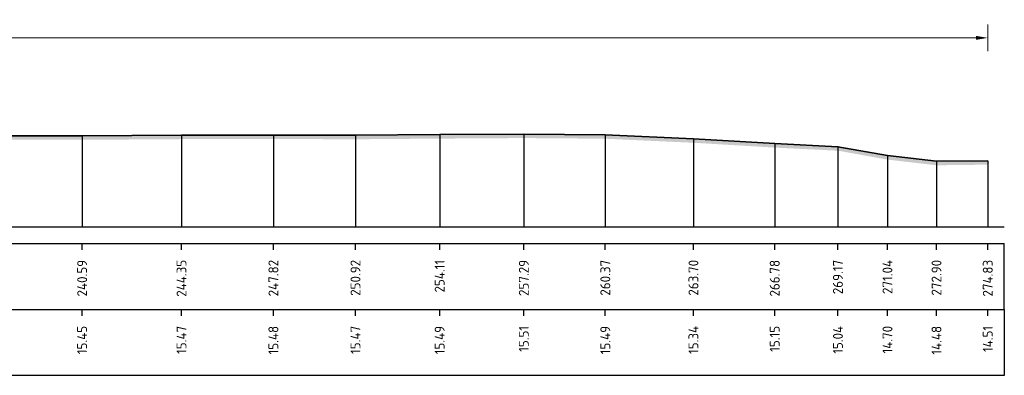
# Model space of a CAD drawing. Header units: metres. Extents: x 197882 to 206172, y 361908 to 364395.
# Tile 40 of 41: x 206022 to 206059, y 364260 to 364274. Entities that reach past the tile are written whole.
import ezdxf
from ezdxf.enums import TextEntityAlignment as Align

# ---------------------------------------------------------------- set-up
doc = ezdxf.new("R2010")
doc.units = ezdxf.units.M
doc.header["$PDMODE"] = 35
doc.header["$PDSIZE"] = 0.075
for name, color, linetype, lineweight in [('X-ME-AL-PROFIEL_HUIDIG MAAIVELD-GD', 252, 'Continuous', 0), ('X-XX-AL-DETAIL1-M', 7, 'Continuous', 18), ('X-XX-AL-DWARSPROFIEL_PROFIELLIJN MAAIVELD-GD', 8, 'Continuous', 35)]:
    doc.layers.add(name, color=color, linetype=linetype, lineweight=lineweight)
doc.layers.add('X-ME-AL-PROFIELRASTER-S', color=7, linetype='Continuous')
doc.styles.add('NLCS-ISO-ANNOTATIEF-T18', font='NLCS-ISO.ttf', dxfattribs={"height": 1.8})
doc.styles.add('NLCS-ISO-ANNOTATIVE-T18', font='NLCS-ISO.ttf', dxfattribs={"height": 1.8})
doc.dimstyles.new('NLCS-ANNOTATIEF-T18-PIJL_L2_H0', dxfattribs={"dimtxt": 2.5, "dimasz": 1.8, "dimexe": 2, "dimexo": 2, "dimgap": 0.7, "dimtad": 1, "dimzin": 0, "dimdsep": 46, "dimtxsty": 'NLCS-ISO-ANNOTATIEF-T18', "dimcen": 0, "dimdle": 2, "dimclrd": 256, "dimclre": 256, "dimclrt": 10, "dimaunit": 2, "dimadec": 0, "dimazin": 0, "dimtfac": 1, "dimtdec": 3, "dimtofl": 0, "dimtmove": 0, "dimatfit": 3, "dimfxl": 2, "dimfxlon": 1, "dimtfillclr": 256, "dimtolj": 1, "dimtzin": 0, "dimlwd": -1, "dimlwe": -1, "dimarcsym": 0})

# ---------------------------------------------------------------- blocks, each defined once
blk = doc.blocks.new('SAL-PROFIELRASTER_BALK_EIND1-D')
at = {"color": 0, "linetype": 'ByBlock', "lineweight": -2}
blk.add_line((1, -12.5), (1, -2.5), dxfattribs=at)
at = {"color": 0, "linetype": 'ByBlock', "lineweight": -2, "flags": 128}
for points in [[(0, 0), (1, 0)], [(0, -2.5), (1, -2.5)], [(0, -12.5), (1, -12.5)]]:
    blk.add_lwpolyline(points, dxfattribs=at)
blk = doc.blocks.new('SAL-PROFIELRASTER_BALK_EIND2-D')
at = {"color": 0, "linetype": 'ByBlock', "lineweight": -2}
for p, q in [((1, -2.5), (1, -12.5)), ((1, -12.5), (0, -12.5))]:
    blk.add_line(p, q, dxfattribs=at)
blk = doc.blocks.new('SAL-PROFIELRASTER_BALK_DATA-D')
at = {"color": 0, "linetype": 'ByBlock', "lineweight": -2}
blk.add_lwpolyline([(0, -3.5), (0, -2.5)], dxfattribs=at)
at = {"color": 0, "linetype": 'ByBlock', "lineweight": -2, "style": 'NLCS-ISO-ANNOTATIVE-T18'}
blk.add_attdef('GETAL', text='', height=1.5, rotation=90, dxfattribs=at).set_placement((0.75, -5), align=Align.RIGHT)
blk = doc.blocks.new('SAL-PROFIELRASTER_AANHAAL-D')
at = {"color": 9, "linetype": 'ByBlock', "lineweight": -2, "flags": 128}
blk.add_lwpolyline([(0, 1), (0, 0)], dxfattribs=at)
blk = doc.blocks.new('*D18')
at = {"layer": 'Defpoints', "color": 0, "transparency": 16777216}
for p in [(205783.859, 364272.932), (205783.859, 364265.773), (206058.694, 364265.773)]:
    blk.add_point(p, dxfattribs=at)
at = {"layer": 'X-XX-AL-DETAIL1-M', "transparency": 16777216}
for p, q in [((205783.859, 364272.432), (205783.859, 364273.432)), ((206058.694, 364272.432), (206058.694, 364273.432)), ((206058.244, 364272.932), (205784.309, 364272.932))]:
    blk.add_line(p, q, dxfattribs=at)
for points in [[(205784.309, 364273.007), (205784.309, 364272.857), (205783.859, 364272.932)], [(206058.244, 364273.007), (206058.244, 364272.857), (206058.694, 364272.932)]]:
    blk.add_solid(points, dxfattribs=at)
at = {"layer": 'X-XX-AL-DETAIL1-M', "color": 10, "transparency": 16777216, "insert": (205861.611, 364273.332), "char_height": 0.45, "attachment_point": 5, "style": 'NLCS-ISO-ANNOTATIEF-T18'}
blk.add_mtext('\\A1;Gras', dxfattribs=at)

msp = doc.modelspace()

# ---------------------------------------------------------------- hatches: boundary and pattern name
at = {"layer": 'X-ME-AL-PROFIEL_HUIDIG MAAIVELD-GD'}
h = msp.add_hatch(dxfattribs=at)
h.set_pattern_fill('AGR-MAAIVELD', color=256, scale=0.05, pattern_type=2)
h.set_pattern_definition([(45, (-3.94736, 88.7381), (-0.25000007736, 0.25000007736), []), (45, (-3.98308, 88.7738), (0, 0.50000015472), [0.3535535, -0.3535535]), (45, (-4.0188, 88.8095), (0, 0.50000015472), [0.3535535, -0.3535535]), (45, (-4.055, 88.84573), (0, 0.50000015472), [0.3535535, -0.3535535]), (45, (-4.09022, 88.88094), (0, 0.50000015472), [0.3535535, -0.3535535]), (45, (-4.12593, 88.91666), (0, 0.50000015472), [0.3535535, -0.3535535]), (45, (-4.16165, 88.95237), (0, 0.50000015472), [0.3535535, -0.3535535]), (315, (-3.94736, 88.7381), (0.25000007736, 0.25000007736), []), (315, (-3.91165, 88.7738), (0.50000015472, -1e-16), [0.3535535, -0.3535535]), (315, (-3.87593, 88.8095), (0.50000015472, -1e-16), [0.3535535, -0.3535535]), (315, (-3.83972, 88.84573), (0.50000015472, -1e-16), [0.3535535, -0.3535535]), (315, (-3.8045, 88.88094), (0.50000015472, -1e-16), [0.3535535, -0.3535535]), (315, (-3.7688, 88.91666), (0.50000015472, -1e-16), [0.3535535, -0.3535535]), (315, (-3.73308, 88.95237), (0.50000015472, -1e-16), [0.3535535, -0.3535535])])
h.paths.add_polyline_path([(206058.694, 364268.278), (206058.694, 364268.128), (206056.755, 364268.105), (206054.901, 364268.32), (206053.026, 364268.658), (206050.638, 364268.776), (206047.564, 364268.958), (206044.231, 364269.111), (206041.149, 364269.136), (206037.967, 364269.116), (206034.783, 364269.09), (206031.68, 364269.101), (206028.204, 364269.095), (206024.446, 364269.07), (206020.86, 364269.075), (206017.365, 364269.035), (206014.154, 364269.038), (206010.9, 364268.974), (206007.775, 364269.008), (206004.054, 364268.996), (206000.955, 364268.99), (205997.534, 364269.026), (205993.818, 364269.029), (205990.491, 364269.044), (205987.308, 364269.036), (205983.739, 364269.062), (205980.111, 364269.084), (205976.164, 364269.102), (205972.273, 364269.151), (205968.629, 364269.175), (205964.898, 364269.154), (205961.325, 364269.196), (205957.4, 364269.172), (205953.448, 364269.219), (205950.008, 364269.225), (205946.852, 364269.199), (205942.859, 364269.241), (205938.899, 364269.218), (205935.142, 364269.223), (205932.026, 364269.26), (205928.492, 364269.241), (205925.201, 364269.259), (205921.953, 364269.248), (205918.218, 364269.264), (205913.983, 364269.251), (205910.799, 364269.264), (205907.127, 364269.249), (205903.465, 364269.233), (205899.561, 364269.272), (205895.673, 364269.246), (205891.741, 364269.258), (205888.026, 364269.263), (205884.191, 364269.272), (205880.676, 364269.253), (205877.137, 364269.223), (205873.384, 364269.229), (205869.43, 364269.241), (205865.38, 364269.265), (205861.505, 364269.275), (205857.725, 364269.255), (205853.644, 364269.282), (205849.613, 364269.287), (205845.684, 364269.277), (205841.774, 364269.27), (205838.288, 364269.256), (205834.645, 364269.259), (205830.823, 364269.276), (205826.896, 364269.262), (205823.072, 364269.268), (205819.002, 364269.245), (205815.288, 364269.212), (205811.474, 364269.219), (205808.163, 364269.226), (205805.03, 364269.255), (205801.09, 364269.35), (205797.771, 364269.377), (205793.784, 364269.492), (205790.18, 364269.213), (205786.409, 364268.859), (205783.859, 364268.71), (205783.859, 364268.86), (205786.409, 364269.009), (205790.18, 364269.363), (205793.784, 364269.642), (205797.771, 364269.527), (205801.09, 364269.5), (205805.03, 364269.405), (205808.163, 364269.376), (205811.474, 364269.369), (205815.288, 364269.362), (205819.002, 364269.395), (205823.072, 364269.418), (205826.896, 364269.412), (205830.823, 364269.426), (205834.645, 364269.409), (205838.288, 364269.406), (205841.774, 364269.42), (205845.684, 364269.427), (205849.613, 364269.437), (205853.644, 364269.432), (205857.725, 364269.405), (205861.505, 364269.425), (205865.38, 364269.415), (205869.43, 364269.391), (205873.384, 364269.379), (205877.137, 364269.373), (205880.676, 364269.403), (205884.191, 364269.422), (205888.026, 364269.413), (205891.741, 364269.408), (205895.673, 364269.396), (205899.561, 364269.422), (205903.465, 364269.383), (205907.127, 364269.399), (205910.799, 364269.414), (205913.983, 364269.401), (205918.218, 364269.414), (205921.953, 364269.398), (205925.201, 364269.409), (205928.492, 364269.391), (205932.026, 364269.41), (205935.142, 364269.373), (205938.899, 364269.368), (205942.859, 364269.391), (205946.852, 364269.349), (205950.008, 364269.375), (205953.448, 364269.369), (205957.4, 364269.322), (205961.325, 364269.346), (205964.898, 364269.304), (205968.629, 364269.325), (205972.273, 364269.301), (205976.164, 364269.252), (205980.111, 364269.234), (205983.739, 364269.212), (205987.308, 364269.186), (205990.491, 364269.194), (205993.818, 364269.179), (205997.534, 364269.176), (206000.955, 364269.14), (206004.054, 364269.146), (206007.775, 364269.158), (206010.9, 364269.124), (206014.154, 364269.188), (206017.365, 364269.185), (206020.86, 364269.225), (206024.446, 364269.22), (206028.204, 364269.245), (206031.68, 364269.251), (206034.783, 364269.24), (206037.967, 364269.266), (206041.149, 364269.286), (206044.231, 364269.261), (206047.564, 364269.108), (206050.638, 364268.926), (206053.026, 364268.808), (206054.901, 364268.47), (206056.755, 364268.255)])

# ---------------------------------------------------------------- linework, layer by layer
at = {"layer": 'X-XX-AL-DWARSPROFIEL_PROFIELLIJN MAAIVELD-GD'}
msp.add_lwpolyline([(206020.86, 364269.225), (206024.446, 364269.22), (206028.204, 364269.245), (206031.68, 364269.251), (206034.783, 364269.24), (206037.967, 364269.266), (206041.149, 364269.286), (206044.231, 364269.261), (206047.564, 364269.108), (206050.638, 364268.926), (206053.026, 364268.808), (206054.901, 364268.47), (206056.755, 364268.255), (206058.694, 364268.278)], dxfattribs=at)

# ---------------------------------------------------------------- block references
at = {"layer": 'X-ME-AL-PROFIELRASTER-S'}
for p, yscale in [((206024.446, 364265.773), 3.446999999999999), ((206028.204, 364265.773), 3.472), ((206031.68, 364265.773), 3.478), ((206034.783, 364265.773), 3.467000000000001), ((206037.967, 364265.773), 3.493), ((206041.149, 364265.773), 3.513), ((206044.231, 364265.773), 3.488), ((206047.564, 364265.773), 3.335000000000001), ((206050.638, 364265.773), 3.153), ((206053.026, 364265.773), 3.035), ((206054.901, 364265.773), 2.696999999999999), ((206056.755, 364265.773), 2.481999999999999), ((206058.694, 364265.773), 2.505000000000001)]:
    msp.add_blockref('SAL-PROFIELRASTER_AANHAAL-D', p, dxfattribs=dict(at, yscale=yscale))
at = {"layer": 'X-ME-AL-PROFIELRASTER-S', "xscale": 275.4599491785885, "yscale": 0.25, "zscale": 275.4599491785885}
for name, p in [('SAL-PROFIELRASTER_BALK_EIND1-D', (205783.859, 364265.773)), ('SAL-PROFIELRASTER_BALK_EIND2-D', (205783.859, 364263.273))]:
    msp.add_blockref(name, p, dxfattribs=at)
at = {"layer": 'X-ME-AL-PROFIELRASTER-S', "xscale": 0.25, "yscale": 0.25, "zscale": 0.25}
for p, values in [((206024.446, 364265.773), {'GETAL': '240.59'}), ((206028.204, 364265.773), {'GETAL': '244.35'}), ((206031.68, 364265.773), {'GETAL': '247.82'}), ((206034.783, 364265.773), {'GETAL': '250.92'}), ((206037.967, 364265.773), {'GETAL': '254.11'}), ((206041.149, 364265.773), {'GETAL': '257.29'}), ((206044.231, 364265.773), {'GETAL': '260.37'}), ((206047.564, 364265.773), {'GETAL': '263.70'}), ((206050.638, 364265.773), {'GETAL': '266.78'}), ((206053.026, 364265.773), {'GETAL': '269.17'}), ((206054.901, 364265.773), {'GETAL': '271.04'}), ((206056.755, 364265.773), {'GETAL': '272.90'}), ((206058.694, 364265.773), {'GETAL': '274.83'}), ((206024.446, 364263.273), {'GETAL': '15.45'}), ((206028.204, 364263.273), {'GETAL': '15.47'}), ((206031.68, 364263.273), {'GETAL': '15.48'}), ((206034.783, 364263.273), {'GETAL': '15.47'}), ((206037.967, 364263.273), {'GETAL': '15.49'}), ((206041.149, 364263.273), {'GETAL': '15.51'}), ((206044.231, 364263.273), {'GETAL': '15.49'}), ((206047.564, 364263.273), {'GETAL': '15.34'}), ((206050.638, 364263.273), {'GETAL': '15.15'}), ((206053.026, 364263.273), {'GETAL': '15.04'}), ((206054.901, 364263.273), {'GETAL': '14.70'}), ((206056.755, 364263.273), {'GETAL': '14.48'}), ((206058.694, 364263.273), {'GETAL': '14.51'})]:
    msp.add_blockref('SAL-PROFIELRASTER_BALK_DATA-D', p, dxfattribs=at).add_auto_attribs(values)

# ---------------------------------------------------------------- dimensions: what is measured, and where the dimension line sits
at = {"layer": 'X-XX-AL-DETAIL1-M'}
dim = msp.add_linear_dim(base=(205783.859, 364272.932), p1=(206058.694, 364265.773), p2=(205783.859, 364265.773), text='Gras', dimstyle='NLCS-ANNOTATIEF-T18-PIJL_L2_H0', dxfattribs=at)
dim.commit()
dim.dimension.update_dxf_attribs({"geometry": '*D18', "text_midpoint": (205861.611, 364272.932), "dimtype": 160})

doc.saveas('drawing.dxf')
